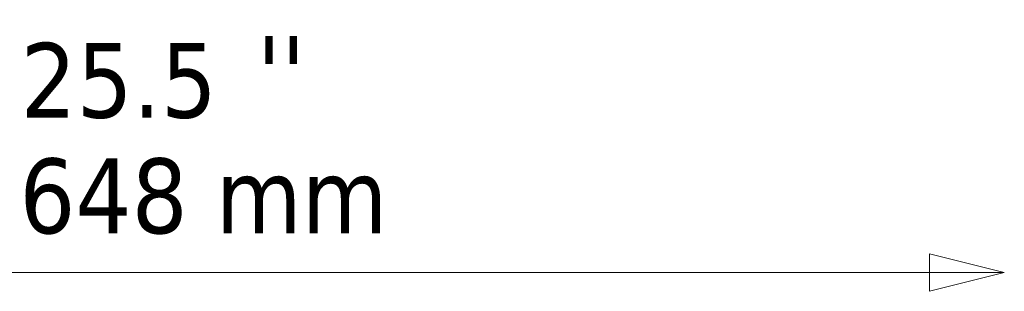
# Model space of a CAD drawing. Header units: millimetres. Extents: x 172 to 1631, y 500 to 2693.
# Tile 215 of 218: x 611 to 1006, y 879 to 988. Entities that reach past the tile are written whole.
import ezdxf

# ---------------------------------------------------------------- set-up
doc = ezdxf.new("R2010")
doc.units = ezdxf.units.MM
doc.header["$LTSCALE"] = 10
doc.layers.add('Symbol (ISO)', color=7, linetype='Continuous', lineweight=25)
doc.layers.add('Wymiar (ISO)', color=7, linetype='Continuous', lineweight=25)
doc.styles.add('Tekst notatki (ISO)', font='tahoma.ttf')

msp = doc.modelspace()

# ---------------------------------------------------------------- linework, layer by layer
at = {"layer": 'Wymiar (ISO)', "lineweight": 18}
for p, q in [((1006.23, 886.58), (976.23, 894.08)), ((976.23, 894.08), (976.23, 879.08)), ((976.23, 886.58), (392.23, 886.58)), ((976.23, 886.58), (1006.23, 886.58)), ((976.23, 879.08), (1006.23, 886.58))]:
    msp.add_line(p, q, dxfattribs=at)
at = {"layer": 'Wymiar (ISO)', "lineweight": 18, "flags": 128}
msp.add_lwpolyline([(976.23, 879.08), (1006.23, 886.58), (976.23, 894.08), (976.23, 879.08)], dxfattribs=at)
at = {"layer": 'Wymiar (ISO)'}
msp.add_solid([(976.23, 879.08), (1006.23, 886.58), (976.23, 894.08), (976.23, 879.08)], dxfattribs=at)

# ---------------------------------------------------------------- texts
at = {"layer": 'Symbol (ISO)', "insert": (706.35, 981.48), "char_height": 30, "attachment_point": 1, "style": 'Tekst notatki (ISO)'}
msp.add_mtext("\\fTahoma|b0|i0;''", dxfattribs=at)
at = {"layer": 'Wymiar (ISO)', "char_height": 30, "attachment_point": 7, "style": 'Tekst notatki (ISO)'}
for s, insert in [('25.5', (611.54, 948.19)), ('648 mm', (611.06, 901.82))]:
    msp.add_mtext(s, dxfattribs=dict(at, insert=insert))

doc.saveas('drawing.dxf')
